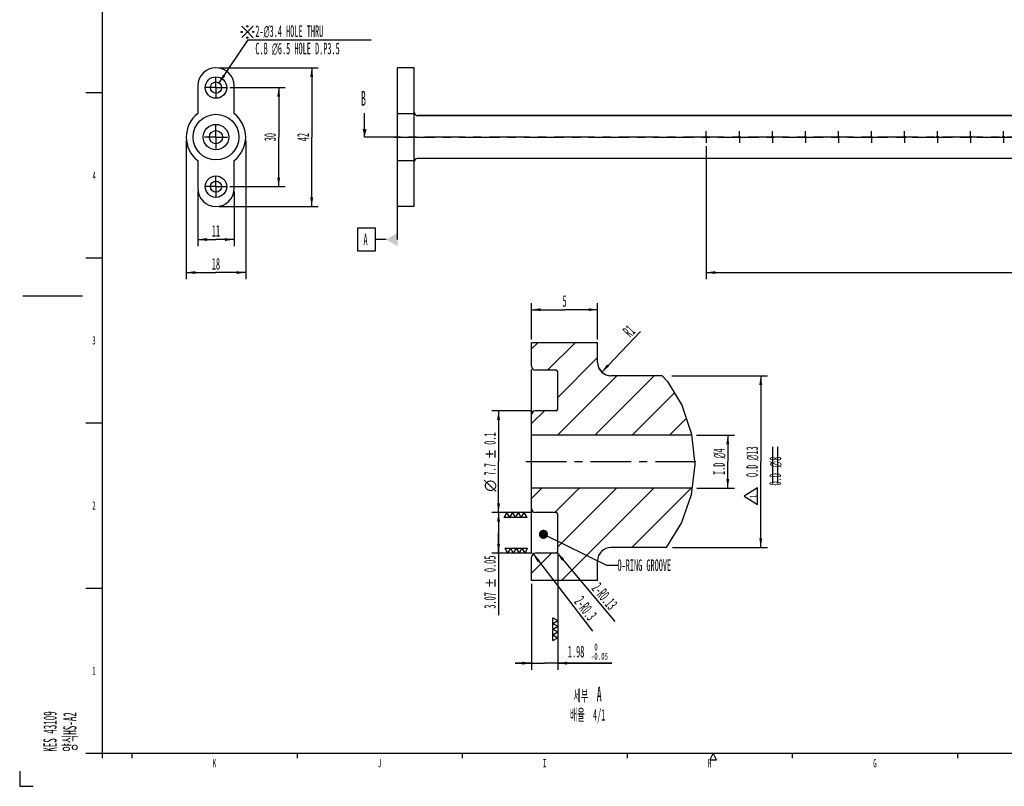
# Model space of a CAD drawing. Header units: millimetres. Extents: x 0 to 593, y 0 to 419.
# Tile 1 of 6: x 0 to 298, y 0 to 232. Entities that reach past the tile are written whole.
import ezdxf
from ezdxf.enums import TextEntityAlignment as Align

# ---------------------------------------------------------------- set-up
doc = ezdxf.new("R2010")
doc.units = ezdxf.units.MM
doc.header["$LTSCALE"] = 32.67
doc.linetypes.add('CENTER', pattern=[0.6, 0.375, -0.075, 0.075, -0.075])
doc.layers.get('0').update_dxf_attribs({"linetype": 'CONTINUOUS'})
for name, color, linetype in [('01___PRT_ALL_DTM_PLN', 7, 'CONTINUOUS'), ('02___PRT_ALL_AXES', 7, 'CONTINUOUS'), ('7_ALL_FEATURES', 7, 'CONTINUOUS'), ('DEFAULT_1', 7, 'CENTER')]:
    doc.layers.add(name, color=color, linetype=linetype)
doc.styles.get("Standard").update_dxf_attribs({"font": 'txt', "width": 0.5})
doc.styles.add('TEXTSTYLE_3', font='gdt', dxfattribs={"width": 0.5})
doc.styles.add('TEXTSTYLE_4', font='txt', dxfattribs={"width": 0.6})
doc.dimstyles.new('DIMSTYLE_1', dxfattribs={"dimtxt": 3.5, "dimasz": 2.76, "dimexe": 2, "dimexo": 1, "dimgap": 0.875, "dimtad": 1, "dimdec": 3, "dimlfac": 0.25, "dimdsep": 46, "dimtxsty": 'Standard', "dimblk": '_FILLED', "dimblk1": '_FILLED', "dimblk2": '_FILLED', "dimcen": 0.09, "dimadec": 3, "dimazin": 2, "dimtol": 1, "dimtp": 0.1, "dimtm": 0.1, "dimtfac": 1, "dimtdec": 3, "dimtofl": 0, "dimtmove": 0, "dimatfit": 3, "dimldrblk": '_FILLED', "dimfxl": 0, "dimtolj": 1, "dimarcsym": 0})
doc.dimstyles.new('DIMSTYLE_10', dxfattribs={"dimtxt": 3.5, "dimasz": 2.76, "dimexe": 2, "dimexo": 1, "dimtad": 1, "dimdec": 3, "dimdsep": 46, "dimtxsty": 'Standard', "dimblk": '_FILLED', "dimblk1": '_FILLED', "dimblk2": '_FILLED', "dimcen": 0.09, "dimadec": 3, "dimazin": 2, "dimtp": 0.1, "dimtm": 0.1, "dimtfac": 1, "dimtdec": 3, "dimtofl": 0, "dimtmove": 0, "dimatfit": 1, "dimldrblk": '_FILLED', "dimfxl": 0, "dimtolj": 1, "dimarcsym": 0})
doc.dimstyles.new('DIMSTYLE_2', dxfattribs={"dimtxt": 3.5, "dimasz": 2.76, "dimexe": 2, "dimexo": 1, "dimgap": 0.875, "dimtad": 1, "dimdec": 3, "dimlfac": 0.25, "dimdsep": 46, "dimtxsty": 'Standard', "dimblk": '_FILLED', "dimblk1": '_FILLED', "dimblk2": '_FILLED', "dimcen": 0.09, "dimadec": 3, "dimazin": 2, "dimtol": 1, "dimtp": 0.05, "dimtm": 0.05, "dimtfac": 1, "dimtdec": 3, "dimtofl": 0, "dimtmove": 0, "dimatfit": 3, "dimldrblk": '_FILLED', "dimfxl": 0, "dimtolj": 1, "dimarcsym": 0})
doc.dimstyles.new('DIMSTYLE_3', dxfattribs={"dimtxt": 3.5, "dimasz": 2.76, "dimexe": 2, "dimexo": 1, "dimgap": 0.875, "dimtad": 1, "dimdec": 3, "dimlfac": 0.25, "dimdsep": 46, "dimtxsty": 'Standard', "dimblk": '_FILLED', "dimblk1": '_FILLED', "dimblk2": '_FILLED', "dimcen": 0.09, "dimadec": 3, "dimazin": 2, "dimtol": 1, "dimtm": 0.05, "dimtfac": 0.6, "dimtdec": 3, "dimtofl": 0, "dimtmove": 0, "dimatfit": 3, "dimldrblk": '_FILLED', "dimfxl": 0, "dimtolj": 1, "dimarcsym": 0})
doc.dimstyles.new('DIMSTYLE_4', dxfattribs={"dimtxt": 3.5, "dimasz": 2.76, "dimexe": 2, "dimexo": 1, "dimgap": 0.875, "dimtad": 1, "dimdec": 3, "dimdsep": 46, "dimtxsty": 'Standard', "dimblk": '_FILLED', "dimblk1": '_FILLED', "dimblk2": '_FILLED', "dimcen": 0.09, "dimadec": 3, "dimazin": 2, "dimtp": 0.5, "dimtm": 0.5, "dimtfac": 1, "dimtdec": 3, "dimtofl": 0, "dimtmove": 0, "dimatfit": 3, "dimldrblk": '_FILLED', "dimfxl": 0, "dimtolj": 1, "dimarcsym": 0})
doc.dimstyles.new('DIMSTYLE_5', dxfattribs={"dimtxt": 3.5, "dimasz": 2.76, "dimexe": 2, "dimexo": 1, "dimgap": 0.875, "dimtad": 1, "dimdec": 3, "dimdsep": 46, "dimtxsty": 'Standard', "dimblk": '_FILLED', "dimblk1": '_FILLED', "dimblk2": '_FILLED', "dimcen": 0.09, "dimadec": 3, "dimazin": 2, "dimtp": 0.2, "dimtm": 0.2, "dimtfac": 1, "dimtdec": 3, "dimtofl": 0, "dimtmove": 0, "dimatfit": 3, "dimldrblk": '_FILLED', "dimfxl": 0, "dimtolj": 1, "dimarcsym": 0})
doc.dimstyles.new('DIMSTYLE_6', dxfattribs={"dimtxt": 3.5, "dimasz": 2.76, "dimexe": 2, "dimexo": 1, "dimtad": 1, "dimdec": 3, "dimlfac": 0.25, "dimdsep": 46, "dimtxsty": 'Standard', "dimblk": '_FILLED', "dimblk1": '_FILLED', "dimblk2": '_FILLED', "dimcen": 0.09, "dimadec": 3, "dimazin": 2, "dimtp": 0.1, "dimtm": 0.1, "dimtfac": 1, "dimtdec": 3, "dimtofl": 0, "dimtmove": 0, "dimatfit": 3, "dimldrblk": '_FILLED', "dimfxl": 0, "dimtolj": 1, "dimarcsym": 0})
doc.dimstyles.new('DIMSTYLE_7', dxfattribs={"dimtxt": 3.5, "dimasz": 2.76, "dimexe": 2, "dimexo": 1, "dimgap": 0.875, "dimtad": 1, "dimdec": 3, "dimlfac": 0.25, "dimdsep": 46, "dimtxsty": 'Standard', "dimblk": '_FILLED', "dimblk1": '_FILLED', "dimblk2": '_FILLED', "dimcen": 0.09, "dimadec": 3, "dimazin": 2, "dimtp": 0.1, "dimtm": 0.1, "dimtfac": 1, "dimtdec": 3, "dimtofl": 0, "dimtmove": 0, "dimatfit": 3, "dimldrblk": '_FILLED', "dimfxl": 0, "dimtolj": 1, "dimarcsym": 0})
doc.dimstyles.new('DIMSTYLE_8', dxfattribs={"dimtxt": 3.5, "dimasz": 2.76, "dimexe": 2, "dimexo": 1, "dimgap": 0.875, "dimtad": 1, "dimdec": 3, "dimlfac": 0.25, "dimdsep": 46, "dimtxsty": 'Standard', "dimblk": '_FILLED', "dimblk1": '_FILLED', "dimblk2": '_FILLED', "dimcen": 0.09, "dimadec": 3, "dimazin": 2, "dimtp": 0.2, "dimtm": 0.2, "dimtfac": 1, "dimtdec": 3, "dimtofl": 0, "dimtmove": 0, "dimatfit": 3, "dimldrblk": '_FILLED', "dimfxl": 0, "dimtolj": 1, "dimarcsym": 0})
doc.dimstyles.new('DIMSTYLE_9', dxfattribs={"dimtxt": 3.5, "dimasz": 2.76, "dimexe": 2, "dimexo": 1, "dimgap": 0.875, "dimtad": 1, "dimdec": 3, "dimdsep": 46, "dimtxsty": 'Standard', "dimblk": '_FILLED', "dimblk1": '_FILLED', "dimblk2": '_FILLED', "dimcen": 0.09, "dimadec": 3, "dimazin": 2, "dimtp": 0.3, "dimtm": 0.3, "dimtfac": 1, "dimtdec": 3, "dimtofl": 0, "dimtmove": 0, "dimatfit": 3, "dimldrblk": '_FILLED', "dimfxl": 0, "dimtolj": 1, "dimarcsym": 0})
doc.dimstyles.get("Standard").update_dxf_attribs({"dimtxt": 3.5, "dimasz": 2.76, "dimexe": 2, "dimexo": 1, "dimtad": 1, "dimdec": 3, "dimdsep": 46, "dimtxsty": 'Standard', "dimblk": '_FILLED', "dimblk1": '_FILLED', "dimblk2": '_FILLED', "dimcen": 0.09, "dimadec": 3, "dimazin": 2, "dimtol": 1, "dimtp": 0.05, "dimtm": 0.05, "dimtfac": 1, "dimtdec": 3, "dimtofl": 0, "dimtmove": 0, "dimatfit": 3, "dimldrblk": '_FILLED', "dimfxl": 0, "dimtolj": 1, "dimarcsym": 0})

# ---------------------------------------------------------------- blocks, each defined once
blk = doc.blocks.new('_FILLED')
at = {"color": 0, "linetype": 'ByBlock'}
blk.add_solid([(0, 0), (-1, 0.16), (-1, -0.16)], dxfattribs=at)
blk = doc.blocks.new('XSEC_FILLED')
at = {"color": 0, "linetype": 'ByBlock'}
blk.add_solid([(0, 0), (-1, 0.25), (-1, -0.25)], dxfattribs=at)
blk = doc.blocks.new('*D4')
at = {"color": 2, "linetype": 'Continuous'}
for p, q in [((155.23, 113.67), (143.03, 113.67)), ((145.03, 113.67), (145.03, 98.27)), ((145.03, 82.87), (145.03, 98.27)), ((155.23, 82.87), (143.03, 82.87))]:
    blk.add_line(p, q, dxfattribs=at)
at = {"color": 2, "linetype": 'Continuous', "xscale": 2.76, "yscale": 2.76, "zscale": 2.76}
for p, rotation in [((145.03, 113.67), 90), ((145.03, 82.87), 270)]:
    blk.add_blockref('_FILLED', p, dxfattribs=dict(at, rotation=rotation))
at = {"color": 2, "linetype": 'Continuous', "width": 0.5}
for s, p in [('0.1', (144.15, 105.27)), ('7.7', (144.15, 95.94))]:
    blk.add_text(s, height=3.5, rotation=90, dxfattribs=at).set_placement(p, align=Align.CENTER)
at = {"color": 2, "linetype": 'Continuous', "style": 'TEXTSTYLE_3'}
for s, p in [('`', (144.15, 100.6)), ('n', (144.15, 90.98))]:
    blk.add_text(s, height=3.5, rotation=90, dxfattribs=at).set_placement(p, align=Align.CENTER)
blk = doc.blocks.new('FINISH_4_SURF_BL0', base_point=(150.18, 82.12))
at = {"color": 2, "linetype": 'Continuous'}
for p, q in [((146.72, 81.37), (147.58, 82.87)), ((148.45, 81.37), (146.72, 81.37)), ((148.45, 81.37), (147.58, 82.87)), ((148.45, 81.37), (149.32, 82.87)), ((150.18, 81.37), (148.45, 81.37)), ((150.18, 81.37), (149.32, 82.87)), ((150.18, 81.37), (151.05, 82.87)), ((151.92, 81.37), (150.18, 81.37)), ((151.92, 81.37), (151.05, 82.87)), ((151.92, 81.37), (152.78, 82.87)), ((153.65, 81.37), (151.92, 81.37)), ((153.65, 81.37), (152.78, 82.87))]:
    blk.add_line(p, q, dxfattribs=at)
blk = doc.blocks.new('*D5')
at = {"color": 2, "linetype": 'Continuous'}
for p, q in [((155.23, 82.87), (143.03, 82.87)), ((145.03, 82.87), (145.03, 76.73)), ((145.03, 70.59), (145.03, 76.73)), ((145.03, 76.73), (145.03, 51.76)), ((155.23, 70.59), (143.03, 70.59))]:
    blk.add_line(p, q, dxfattribs=at)
at = {"color": 2, "linetype": 'Continuous', "xscale": 2.76, "yscale": 2.76, "zscale": 2.76}
for p, rotation in [((145.03, 82.87), 90), ((145.03, 70.59), 270)]:
    blk.add_blockref('_FILLED', p, dxfattribs=dict(at, rotation=rotation))
at = {"color": 2, "linetype": 'Continuous', "width": 0.5}
for s, p in [('0.05', (144.15, 69.84)), ('3.07', (144.15, 58.76))]:
    blk.add_text(s, height=3.5, rotation=90, dxfattribs=at).set_placement(p, align=Align.RIGHT)
at = {"color": 2, "linetype": 'Continuous', "style": 'TEXTSTYLE_3'}
blk.add_text('`', height=3.5, rotation=90, dxfattribs=at).set_placement((144.15, 62.84), align=Align.RIGHT)
blk = doc.blocks.new('FINISH_4_SURF_BL1', base_point=(150.35, 71.34))
at = {"color": 2, "linetype": 'Continuous'}
for p, q in [((146.88, 72.09), (148.62, 72.09)), ((146.88, 72.09), (147.75, 70.59)), ((148.62, 72.09), (147.75, 70.59)), ((148.62, 72.09), (150.35, 72.09)), ((148.62, 72.09), (149.49, 70.59)), ((150.35, 72.09), (149.49, 70.59)), ((150.35, 72.09), (152.09, 72.09)), ((150.35, 72.09), (151.22, 70.59)), ((152.09, 72.09), (151.22, 70.59)), ((152.09, 72.09), (153.82, 72.09)), ((152.09, 72.09), (152.95, 70.59)), ((153.82, 72.09), (152.95, 70.59))]:
    blk.add_line(p, q, dxfattribs=at)
blk = doc.blocks.new('*D6')
at = {"color": 2, "linetype": 'Continuous'}
for p, q in [((162.95, 70.11), (162.95, 35.27)), ((155.03, 61.27), (155.03, 35.27)), ((155.03, 37.27), (150.03, 37.27)), ((150.03, 37.27), (158.99, 37.27)), ((179.32, 37.27), (158.99, 37.27)), ((162.95, 37.27), (179.32, 37.27))]:
    blk.add_line(p, q, dxfattribs=at)
at = {"color": 2, "linetype": 'Continuous', "xscale": 2.76, "yscale": 2.76, "zscale": 2.76}
blk.add_blockref('_FILLED', (155.03, 37.27), dxfattribs=at)
at = {"color": 2, "linetype": 'Continuous', "xscale": 2.76, "yscale": 2.76, "zscale": 2.76, "rotation": 180}
blk.add_blockref('_FILLED', (162.95, 37.27), dxfattribs=at)
at = {"color": 2, "linetype": 'Continuous', "width": 0.5}
blk.add_text('1.98', height=3.5, dxfattribs=at).set_placement((166.02, 39.02))
at = {"color": 2, "linetype": 'Continuous', "style": 'TEXTSTYLE_4', "width": 0.6}
for s, p in [(' 0', (173.02, 41.12)), ('-0.05', (173.02, 38.32))]:
    blk.add_text(s, height=2.1, dxfattribs=at).set_placement(p)
blk = doc.blocks.new('FINISH_4_SURF_BL2', base_point=(162.2, 47.57))
at = {"color": 2, "linetype": 'Continuous'}
for p, q in [((161.45, 49.31), (161.45, 51.04)), ((161.45, 51.04), (162.95, 50.17)), ((161.45, 49.31), (162.95, 50.17)), ((161.45, 47.57), (161.45, 49.31)), ((161.45, 49.31), (162.95, 48.44)), ((161.45, 47.57), (162.95, 48.44)), ((161.45, 45.84), (161.45, 47.57)), ((161.45, 47.57), (162.95, 46.71)), ((161.45, 45.84), (162.95, 46.71)), ((161.45, 44.1), (161.45, 45.84)), ((161.45, 45.84), (162.95, 44.97)), ((161.45, 44.1), (162.95, 44.97))]:
    blk.add_line(p, q, dxfattribs=at)
blk = doc.blocks.new('*D9')
at = {"color": 2, "linetype": 'Continuous'}
blk.add_line((155.5, 70.34), (173.46, 46.96), dxfattribs=at)
at = {"color": 2, "linetype": 'Continuous', "xscale": 2.76, "yscale": 2.76, "zscale": 2.76, "rotation": 127.5261403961}
blk.add_blockref('_FILLED', (155.5, 70.34), dxfattribs=at)
at = {"color": 2, "linetype": 'Continuous', "insert": (170.53, 57.95), "char_height": 3.5, "width": 10.5, "attachment_point": 1, "rotation": 307.5261, "line_spacing_factor": 0.9}
blk.add_mtext('2-R0.3', dxfattribs=at)
blk = doc.blocks.new('*D10')
at = {"color": 2, "linetype": 'Continuous'}
blk.add_line((162.76, 70.71), (180.2, 49.84), dxfattribs=at)
at = {"color": 2, "linetype": 'Continuous', "xscale": 2.76, "yscale": 2.76, "zscale": 2.76, "rotation": 129.8740476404}
blk.add_blockref('_FILLED', (162.76, 70.71), dxfattribs=at)
at = {"color": 2, "linetype": 'Continuous', "insert": (175.7, 62.05), "char_height": 3.5, "width": 12.25, "attachment_point": 1, "rotation": 309.874, "line_spacing_factor": 0.9}
blk.add_mtext('2-R0.13', dxfattribs=at)
blk = doc.blocks.new('*D11')
at = {"color": 2, "linetype": 'Continuous'}
blk.add_line((176.26, 125.38), (187.98, 137.62), dxfattribs=at)
at = {"color": 2, "linetype": 'Continuous', "xscale": 2.76, "yscale": 2.76, "zscale": 2.76, "rotation": 226.2567094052}
blk.add_blockref('_FILLED', (176.26, 125.38), dxfattribs=at)
at = {"color": 2, "linetype": 'Continuous', "insert": (182.4, 138.12), "char_height": 3.5, "width": 3.5, "attachment_point": 1, "rotation": 46.2567, "line_spacing_factor": 0.9}
blk.add_mtext('R1', dxfattribs=at)
blk = doc.blocks.new('*D12')
at = {"color": 2, "linetype": 'Continuous'}
for p, q in [((155.03, 135.27), (155.03, 146.27)), ((175.03, 135.27), (175.03, 146.27)), ((155.03, 144.27), (165.03, 144.27)), ((175.03, 144.27), (165.03, 144.27))]:
    blk.add_line(p, q, dxfattribs=at)
at = {"color": 2, "linetype": 'Continuous', "xscale": 2.76, "yscale": 2.76, "zscale": 2.76, "rotation": 180}
blk.add_blockref('_FILLED', (155.03, 144.27), dxfattribs=at)
at = {"color": 2, "linetype": 'Continuous', "xscale": 2.76, "yscale": 2.76, "zscale": 2.76}
blk.add_blockref('_FILLED', (175.03, 144.27), dxfattribs=at)
at = {"color": 2, "linetype": 'Continuous', "insert": (165.03, 148.65), "char_height": 3.5, "width": 1.75, "attachment_point": 2, "line_spacing_factor": 0.9}
blk.add_mtext('5', dxfattribs=at)
blk = doc.blocks.new('*D13')
at = {"color": 2, "linetype": 'Continuous'}
for p, q in [((204.98, 106.27), (216.44, 106.27)), ((214.44, 106.27), (214.44, 98.27)), ((214.44, 90.27), (214.44, 98.27)), ((205.09, 90.27), (216.44, 90.27))]:
    blk.add_line(p, q, dxfattribs=at)
at = {"color": 2, "linetype": 'Continuous', "xscale": 2.76, "yscale": 2.76, "zscale": 2.76}
for p, rotation in [((214.44, 106.27), 90), ((214.44, 90.27), 270)]:
    blk.add_blockref('_FILLED', p, dxfattribs=dict(at, rotation=rotation))
at = {"color": 2, "linetype": 'Continuous', "insert": (210.06, 98.27), "char_height": 3.5, "width": 13.4167, "attachment_point": 2, "rotation": 90, "line_spacing_factor": 0.9}
blk.add_mtext('I.D \\fgdt;{\\fgdt;n}\\ftxt;4', dxfattribs=at)
blk = doc.blocks.new('*D14')
at = {"color": 2, "linetype": 'Continuous'}
for p, q in [((197.51, 124.27), (226.44, 124.27)), ((224.44, 124.27), (224.44, 98.27)), ((224.44, 72.27), (224.44, 98.27)), ((197.66, 72.27), (226.44, 72.27))]:
    blk.add_line(p, q, dxfattribs=at)
at = {"color": 2, "linetype": 'Continuous', "xscale": 2.76, "yscale": 2.76, "zscale": 2.76}
for p, rotation in [((224.44, 124.27), 90), ((224.44, 72.27), 270)]:
    blk.add_blockref('_FILLED', p, dxfattribs=dict(at, rotation=rotation))
at = {"color": 2, "linetype": 'Continuous', "insert": (220.06, 98.27), "char_height": 3.5, "width": 15.1667, "attachment_point": 2, "rotation": 90, "line_spacing_factor": 0.9}
blk.add_mtext('O.D \\fgdt;{\\fgdt;n}\\ftxt;13', dxfattribs=at)
blk = doc.blocks.new('*D15')
at = {"color": 2, "linetype": 'Continuous'}
for p, q in [((63.64, 211.51), (80.44, 211.51)), ((78.44, 211.51), (78.44, 196.51)), ((78.44, 181.51), (78.44, 196.51)), ((63.64, 181.51), (80.44, 181.51))]:
    blk.add_line(p, q, dxfattribs=at)
at = {"color": 2, "linetype": 'Continuous', "xscale": 2.76, "yscale": 2.76, "zscale": 2.76}
for p, rotation in [((78.44, 211.51), 90), ((78.44, 181.51), 270)]:
    blk.add_blockref('_FILLED', p, dxfattribs=dict(at, rotation=rotation))
at = {"color": 2, "linetype": 'Continuous', "insert": (74.07, 196.51), "char_height": 3.5, "width": 3.5, "attachment_point": 2, "rotation": 90, "line_spacing_factor": 0.9}
blk.add_mtext('30', dxfattribs=at)
blk = doc.blocks.new('*D16')
at = {"color": 2, "linetype": 'Continuous'}
for p, q in [((60.44, 217.51), (90.44, 217.51)), ((88.44, 217.51), (88.44, 196.51)), ((88.44, 175.51), (88.44, 196.51)), ((60.44, 175.51), (90.44, 175.51))]:
    blk.add_line(p, q, dxfattribs=at)
at = {"color": 2, "linetype": 'Continuous', "xscale": 2.76, "yscale": 2.76, "zscale": 2.76}
for p, rotation in [((88.44, 217.51), 90), ((88.44, 175.51), 270)]:
    blk.add_blockref('_FILLED', p, dxfattribs=dict(at, rotation=rotation))
at = {"color": 2, "linetype": 'Continuous', "insert": (84.07, 196.51), "char_height": 3.5, "width": 3.5, "attachment_point": 2, "rotation": 90, "line_spacing_factor": 0.9}
blk.add_mtext('42', dxfattribs=at)
blk = doc.blocks.new('*D17')
at = {"color": 2, "linetype": 'Continuous'}
for p, q in [((53.94, 180.01), (53.94, 163.51)), ((64.94, 180.01), (64.94, 163.51)), ((53.94, 165.51), (59.44, 165.51)), ((64.94, 165.51), (59.44, 165.51))]:
    blk.add_line(p, q, dxfattribs=at)
at = {"color": 2, "linetype": 'Continuous', "xscale": 2.76, "yscale": 2.76, "zscale": 2.76, "rotation": 180}
blk.add_blockref('_FILLED', (53.94, 165.51), dxfattribs=at)
at = {"color": 2, "linetype": 'Continuous', "xscale": 2.76, "yscale": 2.76, "zscale": 2.76}
blk.add_blockref('_FILLED', (64.94, 165.51), dxfattribs=at)
at = {"color": 2, "linetype": 'Continuous', "insert": (59.44, 169.89), "char_height": 3.5, "width": 3.5, "attachment_point": 2, "line_spacing_factor": 0.9}
blk.add_mtext('11', dxfattribs=at)
blk = doc.blocks.new('*D18')
at = {"color": 2, "linetype": 'Continuous'}
for p, q in [((50.44, 195.51), (50.44, 153.51)), ((68.44, 195.51), (68.44, 153.51)), ((50.44, 155.51), (59.44, 155.51)), ((68.44, 155.51), (59.44, 155.51))]:
    blk.add_line(p, q, dxfattribs=at)
at = {"color": 2, "linetype": 'Continuous', "xscale": 2.76, "yscale": 2.76, "zscale": 2.76, "rotation": 180}
blk.add_blockref('_FILLED', (50.44, 155.51), dxfattribs=at)
at = {"color": 2, "linetype": 'Continuous', "xscale": 2.76, "yscale": 2.76, "zscale": 2.76}
blk.add_blockref('_FILLED', (68.44, 155.51), dxfattribs=at)
at = {"color": 2, "linetype": 'Continuous', "insert": (59.44, 159.89), "char_height": 3.5, "width": 3.5, "attachment_point": 2, "line_spacing_factor": 0.9}
blk.add_mtext('18', dxfattribs=at)
blk = doc.blocks.new('*D19')
at = {"color": 2, "linetype": 'Continuous'}
for p, q in [((60.39, 212.92), (69.17, 225.95)), ((69.17, 225.95), (69.17, 225.95)), ((69.17, 225.95), (106.49, 225.95))]:
    blk.add_line(p, q, dxfattribs=at)
at = {"color": 2, "linetype": 'Continuous', "xscale": 2.76, "yscale": 2.76, "zscale": 2.76, "rotation": 236.0372791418}
blk.add_blockref('_FILLED', (60.39, 212.92), dxfattribs=at)
at = {"color": 2, "linetype": 'Continuous', "insert": (71.37, 230.32), "char_height": 3.5, "width": 37.9167, "attachment_point": 1, "line_spacing_factor": 0.9}
blk.add_mtext('2-\\fgdt;{\\fgdt;n}\\ftxt;3.4 HOLE THRU\\PC.B \\fgdt;{\\fgdt;n}\\ftxt;6.5 HOLE D.P3.5', dxfattribs=at)
blk = doc.blocks.new('*D22')
at = {"color": 2, "linetype": 'Continuous'}
for p, q in [((207.95, 193.76), (207.95, 153.51)), ((467.95, 193.76), (467.95, 153.51)), ((207.95, 155.51), (337.95, 155.51)), ((467.95, 155.51), (337.95, 155.51))]:
    blk.add_line(p, q, dxfattribs=at)
at = {"color": 2, "linetype": 'Continuous', "xscale": 2.76, "yscale": 2.76, "zscale": 2.76, "rotation": 180}
blk.add_blockref('_FILLED', (207.95, 155.51), dxfattribs=at)
at = {"color": 2, "linetype": 'Continuous', "xscale": 2.76, "yscale": 2.76, "zscale": 2.76}
blk.add_blockref('_FILLED', (467.95, 155.51), dxfattribs=at)
at = {"color": 2, "linetype": 'Continuous', "insert": (337.95, 159.89), "char_height": 3.5, "width": 17.5, "attachment_point": 2, "line_spacing_factor": 0.9}
blk.add_mtext('260=P10x26', dxfattribs=at)
blk = doc.blocks.new('REV_MARK_BL8', base_point=(221.42, 87.84))
at = {"color": 2, "linetype": 'Continuous'}
for p, q in [((223.42, 90.34), (219.42, 87.84)), ((223.42, 85.34), (223.42, 90.34)), ((219.42, 87.84), (223.42, 85.34))]:
    blk.add_line(p, q, dxfattribs=at)
at = {"color": 2, "linetype": 'Continuous', "width": 0.5}
blk.add_text('1', height=2, rotation=90, dxfattribs=at).set_placement((223.13, 87.34))
blk = doc.blocks.new('DEL_DIM_BL9', base_point=(228.85, 97.18))
at = {"color": 2, "linetype": 'Continuous'}
for p, q in [((228.08, 91.62), (228.08, 102.73)), ((229.63, 91.62), (229.63, 102.73))]:
    blk.add_line(p, q, dxfattribs=at)
at = {"color": 2, "linetype": 'Continuous', "width": 0.5}
blk.add_text('O.D   8', height=3.5, rotation=90, dxfattribs=at).set_placement((230.6, 91.05))
blk = doc.blocks.new('AB_BL10', base_point=(68.96, 228.33))
at = {"color": 2, "linetype": 'Continuous'}
for q in [(67.23, 230.05), (70.69, 230.06), (67.23, 226.61), (70.69, 226.6)]:
    blk.add_line((68.96, 228.33), q, dxfattribs=at)
for centre in [(68.96, 230.06), (67.24, 228.33), (68.96, 226.6), (70.69, 228.33)]:
    blk.add_circle(centre, 0.18, dxfattribs=at)

msp = doc.modelspace()

# ---------------------------------------------------------------- hatches: boundary and pattern name
at = {"linetype": 'Continuous'}
h = msp.add_hatch(dxfattribs=at)
h.set_pattern_fill('B', color=2, scale=8, angle=45, style=0, pattern_type=0)
h.set_pattern_definition([(45, (0, 0), (-5.65685, 5.65685), [])])
edge = h.paths.add_edge_path()
edge.add_spline(control_points=[(162.4297, 113.6711), (162.528, 113.6742), (162.6979, 113.7173), (162.9036, 113.9229), (162.9466, 114.0928), (162.9497, 114.1911)], knot_values=[0, 0, 0, 0, 0.33333333, 0.66666667, 1, 1, 1, 1], degree=3, periodic=0)
edge.add_line((162.9497, 114.1911), (162.9497, 125.4311))
edge.add_spline(control_points=[(162.9497, 125.4311), (162.9466, 125.5294), (162.9036, 125.6993), (162.6979, 125.905), (162.528, 125.948), (162.4297, 125.9511)], knot_values=[0, 0, 0, 0, 0.33333333, 0.66666667, 1, 1, 1, 1], degree=3, periodic=0)
edge.add_line((162.4297, 125.9511), (156.2297, 125.9511))
edge.add_spline(control_points=[(156.2297, 125.9511), (156.0029, 125.9583), (155.6108, 126.0576), (155.1362, 126.5322), (155.0369, 126.9243), (155.0297, 127.1511)], knot_values=[0, 0, 0, 0, 0.33333333, 0.66666667, 1, 1, 1, 1], degree=3, periodic=0)
edge.add_line((155.0297, 127.1511), (155.0297, 134.2711))
edge.add_line((155.0297, 134.2711), (175.0297, 134.2711))
edge.add_line((175.0297, 134.2711), (175.0297, 128.2711))
edge.add_spline(control_points=[(175.0297, 128.2711), (175.0375, 127.722), (175.2353, 126.7121), (176.1254, 125.3668), (177.4707, 124.4767), (178.4806, 124.2788), (179.0297, 124.2711)], knot_values=[0, 0, 0, 0, 0.25, 0.5, 0.75, 1, 1, 1, 1], degree=3, periodic=0)
edge.add_line((179.0297, 124.2711), (194.8286, 124.2711))
edge.add_spline(control_points=[(194.8286, 124.2711), (197.0338, 121.6308), (200.691, 115.9905), (202.8417, 109.6308), (203.5405, 106.2711)], knot_values=[0, 0, 0, 0, 0.5, 1, 1, 1, 1], degree=3, periodic=0)
edge.add_line((203.5405, 106.2711), (155.0297, 106.2711))
edge.add_line((155.0297, 106.2711), (155.0297, 112.4711))
edge.add_spline(control_points=[(155.0297, 112.4711), (155.0369, 112.6979), (155.1362, 113.0901), (155.6108, 113.5646), (156.0029, 113.6639), (156.2297, 113.6711)], knot_values=[0, 0, 0, 0, 0.33333333, 0.66666667, 1, 1, 1, 1], degree=3, periodic=0)
edge.add_line((156.2297, 113.6711), (162.4297, 113.6711))
edge = h.paths.add_edge_path()
edge.add_spline(control_points=[(162.9497, 82.3511), (162.9466, 82.4494), (162.9036, 82.6193), (162.6979, 82.825), (162.528, 82.868), (162.4297, 82.8711)], knot_values=[0, 0, 0, 0, 0.33333333, 0.66666667, 1, 1, 1, 1], degree=3, periodic=0)
edge.add_line((162.4297, 82.8711), (156.2297, 82.8711))
edge.add_spline(control_points=[(156.2297, 82.8711), (156.0029, 82.8783), (155.6108, 82.9776), (155.1362, 83.4522), (155.0369, 83.8443), (155.0297, 84.0711)], knot_values=[0, 0, 0, 0, 0.33333333, 0.66666667, 1, 1, 1, 1], degree=3, periodic=0)
edge.add_line((155.0297, 84.0711), (155.0297, 90.2711))
edge.add_line((155.0297, 90.2711), (203.7823, 90.2711))
edge.add_arc((160.5044, 97.9859), 43.9601, 347.18717, 349.892556)
edge.add_spline(control_points=[(203.3699, 88.237), (202.6676, 85.2845), (200.6956, 79.6709), (197.5889, 74.6405), (195.7518, 72.2711)], knot_values=[0, 0, 0, 0, 0.5, 1, 1, 1, 1], degree=3, periodic=0)
edge.add_line((195.7518, 72.2711), (179.0297, 72.2711))
edge.add_spline(control_points=[(179.0297, 72.2711), (178.4806, 72.2634), (177.4707, 72.0655), (176.1254, 71.1754), (175.2353, 69.8301), (175.0375, 68.8202), (175.0297, 68.2711)], knot_values=[0, 0, 0, 0, 0.25, 0.5, 0.75, 1, 1, 1, 1], degree=3, periodic=0)
edge.add_line((175.0297, 68.2711), (175.0297, 62.2711))
edge.add_line((175.0297, 62.2711), (155.0297, 62.2711))
edge.add_line((155.0297, 62.2711), (155.0297, 69.3911))
edge.add_spline(control_points=[(155.0297, 69.3911), (155.0369, 69.6179), (155.1362, 70.0101), (155.6108, 70.4846), (156.0029, 70.5839), (156.2297, 70.5911)], knot_values=[0, 0, 0, 0, 0.33333333, 0.66666667, 1, 1, 1, 1], degree=3, periodic=0)
edge.add_line((156.2297, 70.5911), (162.4297, 70.5911))
edge.add_spline(control_points=[(162.4297, 70.5911), (162.528, 70.5942), (162.6979, 70.6373), (162.9036, 70.8429), (162.9466, 71.0128), (162.9497, 71.1111)], knot_values=[0, 0, 0, 0, 0.33333333, 0.66666667, 1, 1, 1, 1], degree=3, periodic=0)
edge.add_line((162.9497, 71.1111), (162.9497, 82.3511))

# ---------------------------------------------------------------- linework, layer by layer
at = {"color": 7, "linetype": 'Continuous'}
for p, q in [((25, 410), (25, 10)), ((155.0297, 127.1511), (155.0297, 134.2711)), ((175.0297, 134.2711), (155.0297, 134.2711)), ((175.0297, 128.2711), (175.0297, 134.2711)), ((155.0297, 112.6695), (155.0297, 126.1643)), ((162.4298, 125.9511), (156.2297, 125.9511)), ((162.9497, 114.1911), (162.9497, 125.4311)), ((177.499, 124.5756), (179.0297, 124.2711)), ((194.6222, 124.2711), (179.0297, 124.2711)), ((194.6222, 124.2711), (196.2214, 122.5259)), ((196.2214, 122.5259), (200.5253, 115.3699)), ((162.4298, 113.6711), (156.2297, 113.6711)), ((162.4298, 113.6711), (162.7546, 113.8057)), ((162.7974, 113.8234), (162.9497, 114.1911)), ((200.5253, 115.3699), (203.4773, 106.6114)), ((155.0297, 84.0711), (155.0297, 112.4711)), ((203.5128, 106.2711), (155.0297, 106.2711)), ((203.4773, 106.6114), (204.4378, 97.4135)), ((204.4378, 97.4135), (203.3699, 88.237)), ((203.6066, 90.2711), (155.0297, 90.2711)), ((203.3699, 88.237), (200.4324, 79.8559)), ((155.0297, 70.5911), (155.0297, 83.8738)), ((162.4298, 82.8711), (156.2297, 82.8711)), ((162.9497, 71.1111), (162.9497, 82.3511)), ((200.4324, 79.8559), (195.7743, 72.2923)), ((195.7537, 72.2711), (179.0297, 72.2711)), ((195.7743, 72.2923), (195.7537, 72.2711)), ((155.0297, 62.2711), (155.0297, 69.3911)), ((162.4298, 70.5911), (156.2297, 70.5911)), ((175.0297, 62.2711), (175.0297, 68.2711)), ((175.0297, 62.2711), (155.0297, 62.2711)), ((25, 10), (584, 10))]:
    msp.add_line(p, q, dxfattribs=at)
at = {"color": 2, "linetype": 'Continuous'}
for p, q in [((20, 210), (25, 210)), ((20, 160), (25, 160)), ((1, 148.5), (19, 148.5)), ((20, 110), (25, 110)), ((20, 60), (25, 60)), ((20, 10), (25, 10)), ((25, 10), (25, 8.5)), ((34, 10), (34, 8.5)), ((84, 10), (84, 8.5)), ((134, 10), (134, 8.5)), ((184, 10), (184, 8.5)), ((210, 10), (209, 8)), ((211, 8), (210, 10)), ((234, 10), (234, 8.5)), ((284, 10), (284, 8.5)), ((209, 8), (211, 8)), ((0, 4.5377), (0, 0)), ((0, 0), (4.0797, 0))]:
    msp.add_line(p, q, dxfattribs=at)
at = {"color": 7, "linetype": 'Continuous'}
for points in [[(175.0297, 128.2711), (175.3342, 126.7404), (176.2013, 125.4427), (177.499, 124.5756)], [(156.2297, 113.6711), (155.6297, 113.5103), (155.1905, 113.0711), (155.0297, 112.4711)]]:
    msp.add_lwpolyline(points, dxfattribs=at)
for centre, radius, start, end in [((179.0297, 128.2711), 4, 180, 270), ((156.2297, 127.1511), 1.2, 180, 270), ((162.4297, 125.4311), 0.52, 0, 90), ((156.2297, 112.4711), 1.2, 90, 180), ((162.4297, 114.1911), 0.52, 270, 360), ((156.2297, 84.0711), 1.2, 180, 270), ((162.4297, 82.3511), 0.52, 0, 90), ((179.0297, 68.2711), 4, 90, 180), ((156.2297, 69.3911), 1.2, 90, 180), ((162.4297, 71.1111), 0.52, 270, 360)]:
    msp.add_arc(centre, radius, start, end, dxfattribs=at)
at = {"layer": '01___PRT_ALL_DTM_PLN', "color": 2, "linetype": 'Continuous'}
for p, q in [((114.4517, 165.5123), (114.4517, 181.6183)), ((102.363, 162.0123), (102.363, 169.0123)), ((102.363, 169.0123), (107.613, 169.0123)), ((107.613, 169.0123), (107.613, 162.0123)), ((110.9517, 165.5123), (107.613, 165.5123)), ((107.613, 162.0123), (102.363, 162.0123))]:
    msp.add_line(p, q, dxfattribs=at)
msp.add_solid([(114.4517, 167.5331), (114.4517, 163.4916), (110.9517, 165.5123)], dxfattribs=at)
at = {"layer": '02___PRT_ALL_AXES', "color": 7, "linetype": 'CENTER'}
for p, q in [((59.4406, 211.5123), (59.4406, 214.7123)), ((59.4406, 211.5123), (56.2406, 211.5123)), ((59.4406, 211.5123), (59.4406, 208.3123)), ((59.4406, 211.5123), (62.6406, 211.5123)), ((59.4406, 196.5123), (59.4406, 200.0123)), ((207.9517, 196.5123), (207.9517, 198.2623)), ((217.9517, 196.5123), (217.9517, 198.2623)), ((227.9517, 196.5123), (227.9517, 198.2623)), ((237.9517, 196.5123), (237.9517, 198.2623)), ((247.9517, 196.5123), (247.9517, 198.2623)), ((257.9517, 196.5123), (257.9517, 198.2623)), ((267.9517, 196.5123), (267.9517, 198.2623)), ((277.9517, 196.5123), (277.9517, 198.2623)), ((287.9517, 196.5123), (287.9517, 198.2623)), ((297.9517, 196.5123), (297.9517, 198.2623)), ((59.4406, 196.5123), (55.9406, 196.5123)), ((59.4406, 196.5123), (59.4406, 193.0123)), ((59.4406, 196.5123), (62.9406, 196.5123)), ((113.4517, 196.5123), (527.9517, 196.5123)), ((207.9517, 196.5123), (207.9517, 194.7623)), ((217.9517, 196.5123), (217.9517, 194.7623)), ((227.9517, 196.5123), (227.9517, 194.7623)), ((237.9517, 196.5123), (237.9517, 194.7623)), ((247.9517, 196.5123), (247.9517, 194.7623)), ((257.9517, 196.5123), (257.9517, 194.7623)), ((267.9517, 196.5123), (267.9517, 194.7623)), ((277.9517, 196.5123), (277.9517, 194.7623)), ((287.9517, 196.5123), (287.9517, 194.7623)), ((297.9517, 196.5123), (297.9517, 194.7623)), ((59.4406, 181.5123), (59.4406, 184.7123)), ((59.4406, 181.5123), (56.2406, 181.5123)), ((59.4406, 181.5123), (62.6406, 181.5123)), ((59.4406, 181.5123), (59.4406, 178.3123)), ((153.311, 98.2711), (206.8973, 98.2711))]:
    msp.add_line(p, q, dxfattribs=at)
at = {"layer": '02___PRT_ALL_AXES', "color": 7, "linetype": 'Continuous'}
for p, q in [((114.4517, 175.5123), (114.4517, 217.5123)), ((119.4517, 217.5123), (114.4517, 217.5123)), ((119.4517, 175.5123), (119.4517, 217.5123)), ((53.9406, 212.0123), (53.9406, 203.6362)), ((64.9406, 203.6362), (64.9406, 212.0123)), ((114.4517, 203.6362), (119.4517, 203.6362)), ((526.9517, 203.0123), (120.4517, 203.0123)), ((53.9406, 189.3884), (53.9406, 181.0123)), ((64.9406, 181.0123), (64.9406, 189.3884)), ((114.4517, 189.3884), (119.4517, 189.3884)), ((526.9517, 190.0123), (120.4517, 190.0123)), ((119.4517, 175.5123), (114.4517, 175.5123))]:
    msp.add_line(p, q, dxfattribs=at)
for centre, radius in [((59.4406, 211.5123), 3.25), ((59.4406, 211.5123), 1.7), ((207.9517, 196.5123), 0.25), ((217.9517, 196.5123), 0.25), ((227.9517, 196.5123), 0.25), ((237.9517, 196.5123), 0.25), ((247.9517, 196.5123), 0.25), ((257.9517, 196.5123), 0.25), ((267.9517, 196.5123), 0.25), ((277.9517, 196.5123), 0.25), ((287.9517, 196.5123), 0.25), ((297.9517, 196.5123), 0.25), ((59.4406, 181.5123), 3.25), ((59.4406, 181.5123), 1.7)]:
    msp.add_circle(centre, radius, dxfattribs=at)
for centre, radius, start, end in [((59.4406, 212.0123), 5.5, 0, 180), ((59.4406, 196.5123), 9, 127.669887, 232.330113), ((59.4406, 196.5123), 9, 307.669887, 52.330113), ((59.4406, 181.0123), 5.5, 180, 360)]:
    msp.add_arc(centre, radius, start, end, dxfattribs=at)
at = {"layer": '7_ALL_FEATURES', "color": 7, "linetype": 'Continuous'}
for p, q in [((120.4517, 203.0123), (526.9517, 203.0123)), ((526.9517, 190.0123), (120.4517, 190.0123))]:
    msp.add_line(p, q, dxfattribs=at)
for radius in [6.92, 3.85, 2]:
    msp.add_circle((59.4406, 196.5123), radius, dxfattribs=at)
for centre, start, end in [((120.4517, 204.0123), 180.000001, 270), ((120.4517, 189.0123), 90, 179.999999)]:
    msp.add_arc(centre, 1, start, end, dxfattribs=at)
at = {"layer": 'DEFAULT_1', "color": 7, "linetype": 'CENTER'}
msp.add_line((114.4517, 196.5123), (104.4517, 196.5123), dxfattribs=at)
at = {"layer": 'DEFAULT_1', "color": 9, "linetype": 'CENTER'}
msp.add_line((526.9517, 196.5123), (114.4517, 196.5123), dxfattribs=at)

# ---------------------------------------------------------------- block references
at = {"color": 2, "linetype": 'Continuous'}
for name, p in [('AB_BL10', (68.9612, 228.3309)), ('DEL_DIM_BL9', (228.8535, 97.1791)), ('REV_MARK_BL8', (221.4204, 87.8387)), ('FINISH_4_SURF_BL0', (150.1831, 82.1203)), ('FINISH_4_SURF_BL1', (150.3524, 71.342)), ('FINISH_4_SURF_BL2', (162.1989, 47.5726))]:
    msp.add_blockref(name, p, dxfattribs=at)

# ---------------------------------------------------------------- texts
at = {"color": 7, "linetype": 'Continuous', "insert": (103.3267, 210.5012), "char_height": 4.5, "width": 2.25, "attachment_point": 1, "line_spacing_factor": 0.9}
msp.add_mtext('B', dxfattribs=at)
at = {"color": 2, "linetype": 'Continuous', "line_spacing_factor": 0.9}
for s, insert, char_height, width, attachment_point in [('4', (22.5813, 186.0843), 2.5, 1.25, 2), ('3', (22.5, 136.25), 2.5, 1.25, 2), ('2', (22.5, 86.25), 2.5, 1.25, 2), ('O-RING GROOVE', (181.0467, 68.6762), 3.5, 22.75, 1), ('1', (22.5, 36.25), 2.5, 1.25, 2), ('세부  \\H4.5;A\\P\\H3.5;배율  4/1', (172.0021, 30.1596), 3.5, 12.833333, 2), ('K', (59, 8.25), 2.5, 1.25, 2), ('J', (109, 8.25), 2.5, 1.25, 2), ('I', (159, 8.25), 2.5, 1.25, 2), ('H', (209, 8.25), 2.5, 1.25, 2), ('G', (259, 8.25), 2.5, 1.25, 2)]:
    msp.add_mtext(s, dxfattribs=dict(at, insert=insert, char_height=char_height, width=width, attachment_point=attachment_point))
at = {"color": 2, "linetype": 'Continuous', "insert": (227.0686, 96.5774), "char_height": 3.5, "width": 5.25, "attachment_point": 1, "rotation": 90, "line_spacing_factor": 0.9, "style": 'TEXTSTYLE_3'}
msp.add_mtext('{\\fgdt;n}', dxfattribs=at)
at = {"color": 2, "linetype": 'Continuous', "insert": (7.1849, 10.4658), "char_height": 4, "width": 18, "attachment_point": 1, "rotation": 90, "line_spacing_factor": 0.9}
msp.add_mtext('KES 43109\\P양식HS-A2', dxfattribs=at)
at = {"layer": '01___PRT_ALL_DTM_PLN', "color": 2, "linetype": 'Continuous', "insert": (104.113, 167.2623), "char_height": 3.5, "width": 1.75, "attachment_point": 1, "line_spacing_factor": 0.9}
msp.add_mtext('A', dxfattribs=at)

# ---------------------------------------------------------------- dimensions: what is measured, and where the dimension line sits
at = {"color": 2, "linetype": 'Continuous'}
dim = msp.add_diameter_dim_2p(p1=(60.3903, 212.9223), p2=(58.4909, 210.1023), text='2-%%c<> HOLE THRU\\PC.B %%c6.5 HOLE D.P3.5', dimstyle='DIMSTYLE_10', override={"dimtih": 1, "dimtoh": 1, "dimpost": '<>'}, dxfattribs=at)
dim.commit()
dim.dimension.update_dxf_attribs({"geometry": '*D19', "text_midpoint": (90.3319, 225.9497), "dimtype": 163})
for base, p1, p2, angle, dimstyle, picture, middle in [((88.4406, 175.5123), (59.4406, 217.5123), (59.4406, 175.5123), 270, 'DIMSTYLE_9', '*D16', (88.4406, 196.5123)), ((78.4406, 181.5123), (62.6406, 211.5123), (62.6406, 181.5123), 270, 'DIMSTYLE_5', '*D15', (78.4406, 196.5123)), ((145.0297, 82.8711), (156.2297, 70.5911), (156.2297, 82.8711), 90, 'DIMSTYLE_2', '*D5', (145.0297, 60.8011))]:
    dim = msp.add_linear_dim(base=base, p1=p1, p2=p2, angle=angle, dimstyle=dimstyle, dxfattribs=at)
    dim.commit()
    dim.dimension.update_dxf_attribs({"geometry": picture, "text_midpoint": middle, "dimtype": 160})
for base, p1, p2, dimstyle, picture, middle in [((68.4406, 155.5123), (50.4406, 196.5123), (68.4406, 196.5123), 'DIMSTYLE_5', '*D18', (59.7141, 155.5123)), ((64.9406, 165.5123), (53.9406, 181.0123), (64.9406, 181.0123), 'DIMSTYLE_5', '*D17', (59.4406, 165.5123)), ((175.0297, 144.2711), (155.0297, 134.2711), (175.0297, 134.2711), 'DIMSTYLE_7', '*D12', (165.0844, 144.2711)), ((162.9497, 37.2711), (155.0297, 62.2711), (162.9497, 71.1111), 'DIMSTYLE_3', '*D6', (172.6703, 37.2711))]:
    dim = msp.add_linear_dim(base=base, p1=p1, p2=p2, dimstyle=dimstyle, dxfattribs=at)
    dim.commit()
    dim.dimension.update_dxf_attribs({"geometry": picture, "text_midpoint": middle, "dimtype": 160})
for base, p1, p2, angle, text, dimstyle, picture, middle in [((207.9517, 155.5123), (467.9517, 194.7623), (207.9517, 194.7623), 180, '<>=P10x26', 'DIMSTYLE_4', '*D22', (337.9517, 155.5123)), ((224.4378, 124.2711), (196.6608, 72.2711), (196.5142, 124.2711), 90, 'O.D %%c<>', 'DIMSTYLE_8', '*D14', (224.4378, 98.2711)), ((145.0297, 82.8711), (156.2297, 113.6711), (156.2297, 82.8711), 270, '%%c<>', 'DIMSTYLE_1', '*D4', (145.0297, 98.2711)), ((214.4378, 106.2711), (204.0895, 90.2711), (203.9837, 106.2711), 90, 'I.D %%c<>', 'DIMSTYLE_7', '*D13', (214.4378, 98.2711))]:
    dim = msp.add_linear_dim(base=base, p1=p1, p2=p2, angle=angle, text=text, dimstyle=dimstyle, dxfattribs=at)
    dim.commit()
    dim.dimension.update_dxf_attribs({"geometry": picture, "text_midpoint": middle, "dimtype": 160})
for center, mpoint, text, picture, middle in [((179.0297, 128.2711), (176.264, 125.3813), 'R<>', '*D11', (184.8695, 138.1693)), ((156.2297, 69.3911), (155.4988, 70.3428), '2-R<>', '*D9', (172.3427, 52.7216)), ((162.4297, 71.1111), (162.7631, 70.712), '2-R<>', '*D10', (178.2839, 56.2267))]:
    dim = msp.add_radius_dim(center=center, mpoint=mpoint, text=text, dimstyle='DIMSTYLE_6', override={"dimpost": '<>'}, dxfattribs=at)
    dim.commit()
    dim.dimension.update_dxf_attribs({"geometry": picture, "text_midpoint": middle, "dimtype": 164})

# ---------------------------------------------------------------- leaders
at = {"color": 7, "linetype": 'Continuous'}
msp.add_leader([(104.4517, 196.5123), (104.4517, 203.7512)], dimstyle='Standard', override={"dimasz": 2.4, "dimtad": 0, "dimldrblk": 'XSEC_FILLED'}, dxfattribs=at)
at = {"color": 2, "linetype": 'Continuous'}
msp.add_leader([(158.6135, 76.2711), (177.7289, 66.9262), (181.0467, 66.9262)], dimstyle='Standard', override={"dimtad": 0, "dimldrblk": 'DOT'}, dxfattribs=at)

doc.saveas('drawing.dxf')
